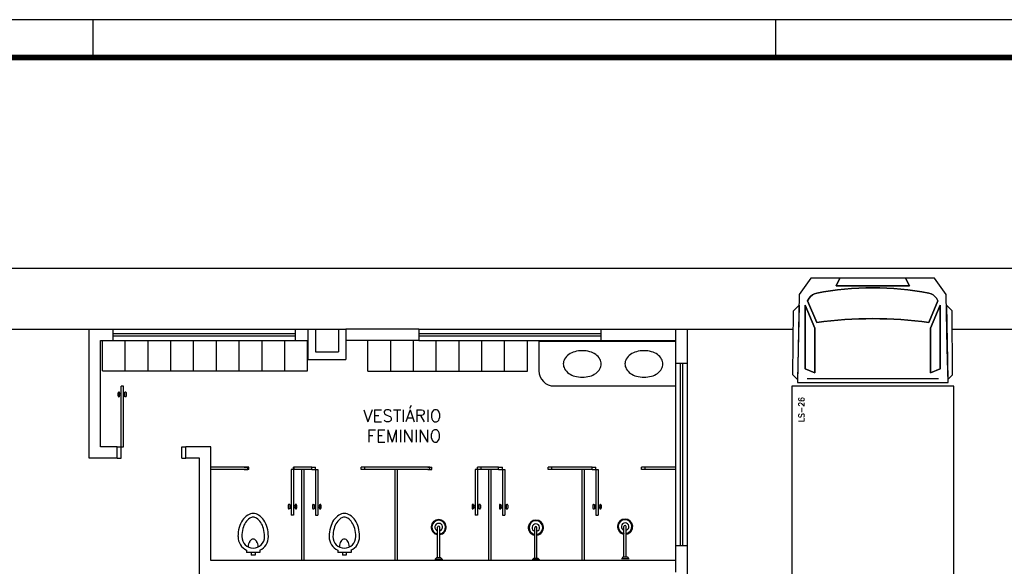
# Model space of a CAD drawing. Extents: x -13.5 to 60.2, y -0.1 to 41.9.
# Tile 50 of 57: x 14.3 to 27.2, y 34.7 to 41.9. Entities that reach past the tile are written whole.
import ezdxf

# ---------------------------------------------------------------- set-up
doc = ezdxf.new("R2010")
doc.units = 0
doc.header["$MEASUREMENT"] = 0
doc.layers.add('PAREDES', color=8, linetype='Continuous')
doc.layers.add('PRANCHA', color=8, linetype='Continuous')
doc.styles.add('20--4-0', font='romans.shx', dxfattribs={"height": 0.08})
doc.styles.add('50-30', font='romans.shx', dxfattribs={"height": 0.16})

# ---------------------------------------------------------------- blocks, each defined once
blk = doc.blocks.new('1-50 A0 FGR')
at = {"layer": 'PRANCHA'}
for p, q in [((3692.67, 59.449), (3632.52, 59.449)), ((3647.713, 58.949), (3647.713, 59.449)), ((3656.704, 58.949), (3656.704, 59.449))]:
    blk.add_line(p, q, dxfattribs=at)
at = {"layer": 'PRANCHA', "const_width": 0.075}
blk.add_lwpolyline([(3633.77, 58.949), (3633.77, 17.949), (3692.17, 17.949), (3692.17, 58.949), (3633.77, 58.949)], dxfattribs=at)
blk = doc.blocks.new('CUBA')
blk.add_lwpolyline([(0, 0, 0.07067), (0.014, -0.099, 0.082314), (0.051, -0.177, 0.106842), (0.112, -0.233, 0.13438), (0.175, -0.25, 0.13438), (0.238, -0.233, 0.106842), (0.299, -0.177, 0.082314), (0.336, -0.099, 0.07067), (0.35, 0, 0.07067), (0.336, 0.099, 0.082314), (0.299, 0.177, 0.106842), (0.238, 0.233, 0.13438), (0.175, 0.25, 0.13438), (0.112, 0.233, 0.106842), (0.051, 0.177, 0.082314), (0.014, 0.099, 0.07067)], format="xyb", close=True)
blk = doc.blocks.new('ENTORNO')
at = {"layer": 'PAREDES'}
for p, q in [((93.359, 2.641), (132.809, 2.641)), ((93.359, 1.841), (100.159, 1.841)), ((100.159, 0.141), (100.159, 1.841)), ((100.159, 1.841), (100.474, 1.841)), ((100.474, 1.841), (102.874, 1.841)), ((100.474, 1.691), (100.474, 1.841)), ((102.874, 1.841), (103.139, 1.841)), ((102.874, 1.691), (102.874, 1.841)), ((103.039, 1.841), (103.039, 1.441)), ((103.139, 1.841), (103.139, 1.541)), ((103.139, 1.841), (103.539, 1.841)), ((103.439, 1.841), (103.439, 1.541)), ((104.499, 1.841), (103.539, 1.841)), ((103.539, 1.841), (103.539, 1.441)), ((104.499, 1.841), (106.899, 1.841)), ((104.499, 1.841), (104.499, 1.691)), ((106.899, 1.841), (108.029, 1.841)), ((106.899, 1.691), (106.899, 1.841)), ((107.879, 1.841), (107.879, 1.391)), ((108.029, 1.841), (108.029, 1.391)), ((108.029, 1.841), (109.428, 1.841)), ((111.52, 1.841), (132.759, 1.841)), ((100.309, 0.291), (100.309, 1.691)), ((100.309, 1.691), (100.474, 1.691)), ((100.334, 1.291), (100.334, 1.691)), ((100.474, 1.781), (102.874, 1.781)), ((100.474, 1.751), (102.874, 1.751)), ((100.474, 1.691), (102.874, 1.691)), ((100.634, 1.291), (100.634, 1.691)), ((100.934, 1.291), (100.934, 1.691)), ((101.234, 1.291), (101.234, 1.691)), ((101.534, 1.291), (101.534, 1.691)), ((101.834, 1.291), (101.834, 1.691)), ((102.134, 1.291), (102.134, 1.691)), ((102.434, 1.291), (102.434, 1.691)), ((102.734, 1.291), (102.734, 1.691)), ((102.874, 1.691), (103.039, 1.691)), ((103.034, 1.291), (103.034, 1.691)), ((104.499, 1.691), (103.539, 1.691)), ((104.428, 1.291), (104.428, 1.691)), ((104.499, 1.781), (106.899, 1.781)), ((104.499, 1.751), (106.899, 1.751)), ((104.499, 1.691), (106.899, 1.691)), ((104.728, 1.291), (104.728, 1.691)), ((106.079, 1.691), (106.079, 1.291)), ((106.899, 1.691), (107.879, 1.691)), ((103.828, 1.284), (103.828, 1.684)), ((104.128, 1.284), (104.128, 1.684)), ((105.028, 1.284), (105.028, 1.684)), ((105.328, 1.284), (105.328, 1.684)), ((105.628, 1.284), (105.628, 1.684)), ((105.928, 1.284), (105.928, 1.684)), ((106.079, 1.681), (107.879, 1.681)), ((103.039, 1.441), (103.539, 1.441)), ((103.139, 1.541), (103.439, 1.541)), ((107.879, 1.391), (107.879, -1.009)), ((107.879, 1.391), (108.029, 1.391)), ((107.939, 1.391), (107.939, -1.009)), ((107.969, 1.391), (107.969, -1.009)), ((108.029, 1.391), (108.029, -1.009)), ((100.334, 1.291), (103.034, 1.291)), ((103.828, 1.284), (105.028, 1.284)), ((104.728, 1.284), (105.928, 1.284)), ((109.61, 1.189), (111.338, 1.189)), ((100.579, 0.291), (100.579, 1.09)), ((100.609, 1.09), (100.579, 1.09)), ((100.609, 0.291), (100.609, 1.09)), ((106.279, 1.091), (107.879, 1.091)), ((100.539, 0.96), (100.539, 1)), ((100.559, 1.01), (100.549, 1.01)), ((100.559, 0.95), (100.549, 0.95)), ((100.559, 0.95), (100.559, 1.01)), ((100.579, 0.99), (100.559, 0.99)), ((100.579, 0.97), (100.559, 0.97)), ((100.629, 0.99), (100.609, 0.99)), ((100.629, 0.97), (100.609, 0.97)), ((100.639, 1.01), (100.629, 1.01)), ((100.629, 0.95), (100.629, 1.01)), ((100.639, 0.95), (100.629, 0.95)), ((100.649, 0.96), (100.649, 1)), ((100.529, 0.291), (100.309, 0.291)), ((100.529, 0.141), (100.529, 0.291)), ((100.529, 0.291), (100.609, 0.291)), ((100.579, 0.141), (100.579, 0.291)), ((101.379, 0.141), (101.379, 0.291)), ((101.379, 0.291), (101.429, 0.291)), ((101.759, 0.291), (101.429, 0.291)), ((101.429, 0.141), (101.429, 0.291)), ((101.759, -1.209), (101.759, 0.291)), ((100.529, 0.141), (100.159, 0.141)), ((100.529, 0.141), (100.579, 0.141)), ((101.379, 0.141), (101.429, 0.141)), ((101.609, 0.141), (101.429, 0.141)), ((101.609, -2.709), (101.609, 0.141)), ((102.259, 0.021), (101.759, 0.021)), ((102.199, 0.021), (102.249, 0.021)), ((102.249, -0.009), (102.249, 0.021)), ((102.259, -0.009), (102.259, 0.021)), ((102.849, -0.009), (102.849, 0.021)), ((102.899, 0.021), (102.849, 0.021)), ((102.859, -0.009), (102.859, 0.021)), ((103.089, 0.021), (102.859, 0.021)), ((103.089, -0.009), (103.089, 0.021)), ((103.089, 0.021), (103.139, 0.021)), ((103.139, -0.009), (103.139, 0.021)), ((103.739, -0.009), (103.739, 0.021)), ((103.789, 0.021), (103.739, 0.021)), ((104.644, 0.021), (103.789, 0.021)), ((103.789, -0.009), (103.789, 0.021)), ((104.619, 0.021), (104.669, 0.021)), ((104.644, -0.009), (104.644, 0.021)), ((104.669, -0.009), (104.669, 0.021)), ((105.319, 0.021), (105.269, 0.021)), ((105.269, -0.009), (105.269, 0.021)), ((105.549, 0.021), (105.319, 0.021)), ((105.319, -0.009), (105.319, 0.021)), ((105.549, -0.009), (105.549, 0.021)), ((105.549, 0.021), (105.599, 0.021)), ((105.599, -0.009), (105.599, 0.021)), ((106.199, -0.009), (106.199, 0.021)), ((106.249, 0.021), (106.199, 0.021)), ((106.779, 0.021), (106.249, 0.021)), ((106.249, -0.009), (106.249, 0.021)), ((106.779, -0.009), (106.779, 0.021)), ((106.779, 0.021), (106.829, 0.021)), ((106.829, -0.009), (106.829, 0.021)), ((107.429, -0.009), (107.429, 0.021)), ((107.479, 0.021), (107.429, 0.021)), ((107.479, -0.009), (107.479, 0.021)), ((107.879, 0.021), (107.479, 0.021)), ((102.259, -0.009), (101.759, -0.009)), ((102.199, -0.009), (102.249, -0.009)), ((102.819, -0.009), (102.819, -0.609)), ((102.819, -0.009), (102.819, -0.009)), ((102.849, -0.009), (102.819, -0.009)), ((102.849, -0.009), (102.849, -0.609)), ((102.899, -0.009), (102.849, -0.009)), ((103.089, -0.009), (102.859, -0.009)), ((102.959, -1.209), (102.959, -0.009)), ((102.989, -1.209), (102.989, -0.009)), ((103.089, -0.009), (103.139, -0.009)), ((103.139, -0.009), (103.139, -0.609)), ((103.139, -0.009), (103.169, -0.009)), ((103.169, -0.009), (103.169, -0.609)), ((103.169, -0.009), (103.169, -0.009)), ((103.789, -0.009), (103.739, -0.009)), ((104.644, -0.009), (103.789, -0.009)), ((104.189, -1.209), (104.189, -0.009)), ((104.219, -1.209), (104.219, -0.009)), ((104.619, -0.009), (104.669, -0.009)), ((105.239, -0.009), (105.239, -0.609)), ((105.269, -0.009), (105.239, -0.009)), ((105.239, -0.009), (105.239, -0.009)), ((105.269, -0.009), (105.269, -0.609)), ((105.319, -0.009), (105.269, -0.009)), ((105.549, -0.009), (105.319, -0.009)), ((105.419, -1.209), (105.419, -0.009)), ((105.449, -1.209), (105.449, -0.009)), ((105.549, -0.009), (105.599, -0.009)), ((105.599, -0.009), (105.599, -0.609)), ((105.599, -0.009), (105.629, -0.009)), ((105.629, -0.009), (105.629, -0.609)), ((105.629, -0.009), (105.629, -0.009)), ((106.249, -0.009), (106.199, -0.009)), ((106.779, -0.009), (106.249, -0.009)), ((106.649, -1.209), (106.649, -0.009)), ((106.679, -1.209), (106.679, -0.009)), ((106.779, -0.009), (106.829, -0.009)), ((106.829, -0.009), (106.829, -0.609)), ((106.829, -0.009), (106.859, -0.009)), ((106.859, -0.009), (106.859, -0.609)), ((106.859, -0.009), (106.859, -0.009)), ((107.479, -0.009), (107.429, -0.009)), ((107.879, -0.009), (107.479, -0.009)), ((102.779, -0.479), (102.779, -0.519)), ((102.799, -0.469), (102.789, -0.469)), ((102.799, -0.469), (102.799, -0.529)), ((102.819, -0.489), (102.799, -0.489)), ((102.819, -0.509), (102.799, -0.509)), ((102.869, -0.489), (102.849, -0.489)), ((102.869, -0.509), (102.849, -0.509)), ((102.869, -0.469), (102.869, -0.529)), ((102.879, -0.469), (102.869, -0.469)), ((102.889, -0.479), (102.889, -0.519)), ((103.099, -0.479), (103.099, -0.519)), ((103.109, -0.469), (103.119, -0.469)), ((103.119, -0.469), (103.119, -0.529)), ((103.119, -0.489), (103.139, -0.489)), ((103.119, -0.509), (103.139, -0.509)), ((103.169, -0.489), (103.189, -0.489)), ((103.169, -0.509), (103.189, -0.509)), ((103.189, -0.469), (103.199, -0.469)), ((103.189, -0.469), (103.189, -0.529)), ((103.209, -0.479), (103.209, -0.519)), ((105.199, -0.479), (105.199, -0.519)), ((105.219, -0.469), (105.209, -0.469)), ((105.219, -0.469), (105.219, -0.529)), ((105.239, -0.489), (105.219, -0.489)), ((105.239, -0.509), (105.219, -0.509)), ((105.289, -0.489), (105.269, -0.489)), ((105.289, -0.509), (105.269, -0.509)), ((105.299, -0.469), (105.289, -0.469)), ((105.289, -0.469), (105.289, -0.529)), ((105.309, -0.479), (105.309, -0.519)), ((105.559, -0.479), (105.559, -0.519)), ((105.569, -0.469), (105.579, -0.469)), ((105.579, -0.469), (105.579, -0.529)), ((105.579, -0.489), (105.599, -0.489)), ((105.579, -0.509), (105.599, -0.509)), ((105.629, -0.489), (105.649, -0.489)), ((105.629, -0.509), (105.649, -0.509)), ((105.649, -0.469), (105.659, -0.469)), ((105.649, -0.469), (105.649, -0.529)), ((105.669, -0.479), (105.669, -0.519)), ((106.789, -0.479), (106.789, -0.519)), ((106.799, -0.469), (106.809, -0.469)), ((106.809, -0.469), (106.809, -0.529)), ((106.809, -0.489), (106.829, -0.489)), ((106.809, -0.509), (106.829, -0.509)), ((106.859, -0.489), (106.879, -0.489)), ((106.859, -0.509), (106.879, -0.509)), ((106.879, -0.469), (106.889, -0.469)), ((106.879, -0.469), (106.879, -0.529)), ((106.899, -0.479), (106.899, -0.519)), ((102.799, -0.529), (102.789, -0.529)), ((102.849, -0.609), (102.819, -0.609)), ((102.879, -0.529), (102.869, -0.529)), ((103.109, -0.529), (103.119, -0.529)), ((103.139, -0.609), (103.169, -0.609)), ((103.189, -0.529), (103.199, -0.529)), ((105.219, -0.529), (105.209, -0.529)), ((105.269, -0.609), (105.239, -0.609)), ((105.299, -0.529), (105.289, -0.529)), ((105.569, -0.529), (105.579, -0.529)), ((105.599, -0.609), (105.629, -0.609)), ((105.649, -0.529), (105.659, -0.529)), ((106.799, -0.529), (106.809, -0.529)), ((106.829, -0.609), (106.859, -0.609)), ((106.879, -0.529), (106.889, -0.529)), ((104.745, -1.168), (104.745, -0.768)), ((104.775, -1.168), (104.775, -0.768)), ((106.024, -1.175), (106.024, -0.775)), ((106.054, -1.175), (106.054, -0.775)), ((107.199, -1.161), (107.199, -0.761)), ((107.229, -1.161), (107.229, -0.761)), ((107.879, -1.009), (107.879, -1.209)), ((107.879, -1.009), (108.029, -1.009)), ((108.029, -1.009), (108.029, -1.559)), ((102.23, -1.073), (102.23, -1.103)), ((102.405, -1.103), (102.23, -1.103)), ((102.293, -1.103), (102.293, -1.138)), ((102.343, -1.138), (102.293, -1.138)), ((102.343, -1.103), (102.343, -1.138)), ((102.405, -1.073), (102.405, -1.103)), ((103.431, -1.073), (103.431, -1.103)), ((103.606, -1.103), (103.431, -1.103)), ((103.493, -1.103), (103.493, -1.138)), ((103.543, -1.138), (103.493, -1.138)), ((103.543, -1.103), (103.543, -1.138)), ((103.606, -1.073), (103.606, -1.103)), ((107.189, -1.161), (107.169, -1.181)), ((107.189, -1.161), (107.239, -1.161)), ((107.239, -1.161), (107.259, -1.181)), ((107.879, -1.209), (101.759, -1.209)), ((102.959, -1.205), (102.959, -1.209)), ((102.989, -1.205), (102.989, -1.209)), ((104.735, -1.168), (104.715, -1.188)), ((104.715, -1.188), (104.715, -1.198)), ((104.715, -1.188), (104.805, -1.188)), ((104.735, -1.168), (104.785, -1.168)), ((104.785, -1.168), (104.805, -1.188)), ((104.805, -1.188), (104.805, -1.198)), ((106.014, -1.175), (105.994, -1.195)), ((105.994, -1.195), (105.994, -1.205)), ((105.994, -1.195), (106.084, -1.195)), ((106.014, -1.175), (106.064, -1.175)), ((106.064, -1.175), (106.084, -1.195)), ((106.084, -1.195), (106.084, -1.205)), ((107.169, -1.181), (107.169, -1.191)), ((107.169, -1.181), (107.259, -1.181)), ((107.259, -1.181), (107.259, -1.191)), ((107.879, -1.209), (107.879, -1.359))]:
    blk.add_line(p, q, dxfattribs=at)
for points in [[(111.465, 1.138), (111.455, 1.585), (111.441, 2.292), (111.441, 2.296), (111.289, 2.51), (110.906, 2.51), (110.957, 2.41), (109.991, 2.41), (110.042, 2.51), (109.659, 2.51), (109.507, 2.296), (109.507, 2.292), (109.493, 1.585), (109.483, 1.138)], [(110.957, 2.41), (110.906, 2.51), (110.474, 2.51), (110.042, 2.51), (109.991, 2.41)], [(109.424, 1.236), (109.43, 2.081), (109.504, 2.155), (109.484, 1.176)], [(109.712, 1.265), (109.712, 1.851), (109.585, 2.156), (109.585, 1.316)], [(109.585, 2.156), (109.712, 1.851), (109.712, 1.265), (109.585, 1.316)], [(111.363, 1.316), (111.363, 2.156), (111.236, 1.851), (111.236, 1.265)], [(111.363, 2.156), (111.363, 1.316), (111.236, 1.265), (111.236, 1.851)], [(111.524, 1.236), (111.518, 2.081), (111.444, 2.155), (111.464, 1.176)], [(111.541, -2.213), (111.541, 1.087), (109.407, 1.087), (109.407, -2.213)]]:
    blk.add_lwpolyline(points, close=True, dxfattribs=at)
for points in [[(111.211, 1.927), (111.333, 2.213), (111.312, 2.247, 0.206787), (111.212, 2.315, 0.094486), (109.736, 2.315, 0.206787), (109.636, 2.247), (109.615, 2.213), (109.737, 1.927, -0.068966)], [(109.736, 2.315, -0.094486), (111.212, 2.315, -0.206787), (111.312, 2.247), (111.333, 2.213), (111.211, 1.927, 0.068966), (109.737, 1.927), (109.615, 2.213), (109.636, 2.247, -0.206787)]]:
    blk.add_lwpolyline(points, format="xyb", close=True, dxfattribs=at)
for centre, radius, start, end in [((106.279, 1.291), 0.2, 180, 270), ((100.549, 1), 0.01, 90, 180), ((100.549, 0.96), 0.01, 180, 270), ((100.639, 1), 0.01, 0, 90), ((100.639, 0.96), 0.01, 270, 0), ((102.789, -0.479), 0.01, 90, 180), ((102.879, -0.479), 0.01, 0, 90), ((103.109, -0.479), 0.01, 90, 180), ((103.199, -0.479), 0.01, 0, 90), ((105.209, -0.479), 0.01, 90, 180), ((105.299, -0.479), 0.01, 0, 90), ((105.569, -0.479), 0.01, 90, 180), ((105.659, -0.479), 0.01, 0, 90), ((106.799, -0.479), 0.01, 90, 180), ((106.889, -0.479), 0.01, 0, 90), ((102.369, -0.804), 0.231, 122.2796, 146.7456), ((102.318, -0.722), 0.134, 90, 122.2796), ((102.318, -0.722), 0.0842, 90, 122.2796), ((102.318, -0.722), 0.134, 57.7204, 90), ((102.318, -0.722), 0.0842, 57.7204, 90), ((102.266, -0.804), 0.231, 33.2544, 57.7204), ((102.789, -0.519), 0.01, 180, 270), ((102.879, -0.519), 0.01, 270, 0), ((103.109, -0.519), 0.01, 180, 270), ((103.199, -0.519), 0.01, 270, 0), ((103.57, -0.804), 0.231, 122.2796, 146.7456), ((103.518, -0.722), 0.134, 90, 122.2796), ((103.518, -0.722), 0.0842, 90, 122.2796), ((103.518, -0.722), 0.134, 57.7204, 90), ((103.518, -0.722), 0.0842, 57.7204, 90), ((103.467, -0.804), 0.231, 33.2544, 57.7204), ((105.209, -0.519), 0.01, 180, 270), ((105.299, -0.519), 0.01, 270, 0), ((105.569, -0.519), 0.01, 180, 270), ((105.659, -0.519), 0.01, 270, 0), ((106.799, -0.519), 0.01, 180, 270), ((106.889, -0.519), 0.01, 270, 0), ((102.581, -0.893), 0.464, 164.8042, 180), ((102.451, -0.858), 0.329, 146.7456, 164.8042), ((102.451, -0.858), 0.279, 146.7456, 164.8042), ((102.369, -0.804), 0.181, 122.2796, 146.7456), ((102.266, -0.804), 0.181, 33.2544, 57.7204), ((102.184, -0.858), 0.279, 15.1958, 33.2544), ((102.184, -0.858), 0.329, 15.1958, 33.2544), ((102.054, -0.893), 0.464, 360, 15.1958), ((103.782, -0.893), 0.464, 164.8042, 180), ((103.652, -0.858), 0.329, 146.7456, 164.8042), ((103.652, -0.858), 0.279, 146.7456, 164.8042), ((103.57, -0.804), 0.181, 122.2796, 146.7456), ((103.467, -0.804), 0.181, 33.2544, 57.7204), ((103.385, -0.858), 0.279, 15.1958, 33.2544), ((103.385, -0.858), 0.329, 15.1958, 33.2544), ((103.255, -0.893), 0.464, 360, 15.1958), ((104.76, -0.768), 0.1, 278.6269, 261.3731), ((104.76, -0.768), 0.09, 278.6269, 261.3731), ((104.76, -0.768), 0.05, 287.4576, 252.5424), ((104.76, -0.768), 0.015, 0, 180), ((106.039, -0.775), 0.1, 278.6269, 261.3731), ((106.039, -0.775), 0.09, 278.6269, 261.3731), ((106.039, -0.775), 0.05, 287.4576, 252.5424), ((106.039, -0.775), 0.015, 0, 180), ((107.214, -0.761), 0.1, 278.6269, 261.3731), ((107.214, -0.761), 0.09, 278.6269, 261.3731), ((107.214, -0.761), 0.05, 287.4576, 252.5424), ((107.214, -0.761), 0.015, 0, 180), ((102.318, -0.893), 0.2, 180, 244.1581), ((102.581, -0.893), 0.414, 164.8042, 180), ((102.318, -0.893), 0.15, 180, 0), ((102.318, -0.893), 0.2, 295.8419, 0), ((102.054, -0.893), 0.414, 0, 15.1958), ((103.518, -0.893), 0.2, 180, 244.1581), ((103.782, -0.893), 0.414, 164.8042, 180), ((103.518, -0.893), 0.15, 180, 0), ((103.518, -0.893), 0.2, 295.8419, 0), ((103.255, -0.893), 0.414, 0, 15.1958), ((102.413, -1.028), 0.161, 165.2246, 180), ((102.366, -1.016), 0.112, 147.5129, 165.2246), ((102.336, -0.997), 0.0769, 123.0444, 147.5129), ((102.318, -0.968), 0.0427, 90, 123.0444), ((102.318, -0.968), 0.0427, 56.9556, 90), ((102.299, -0.997), 0.0769, 32.4871, 56.9556), ((102.269, -1.016), 0.112, 14.7754, 32.4871), ((102.222, -1.028), 0.161, 0, 14.7754), ((103.614, -1.028), 0.161, 165.2246, 180), ((103.567, -1.016), 0.112, 147.5129, 165.2246), ((103.537, -0.997), 0.0769, 123.0444, 147.5129), ((103.518, -0.968), 0.0427, 90, 123.0444), ((103.518, -0.968), 0.0427, 56.9556, 90), ((103.5, -0.997), 0.0769, 32.4871, 56.9556), ((103.47, -1.016), 0.112, 14.7754, 32.4871), ((103.423, -1.028), 0.161, 0, 14.7754)]:
    blk.add_arc(centre, radius, start, end, dxfattribs=at)
at = {"layer": 'PAREDES', "rotation": 90}
for p in [(106.65, 1.206), (107.462, 1.206)]:
    blk.add_blockref('CUBA', p, dxfattribs=at)
at = {"layer": 'PAREDES', "style": '50-30'}
for s, p in [('VESTIÁRIO', (103.766, 0.619)), ('FEMININO', (103.811, 0.353))]:
    blk.add_text(s, height=0.16, dxfattribs=at).set_placement(p)
at = {"layer": 'PAREDES', "style": '20--4-0', "text_generation_flag": 6}
blk.add_text('LS-26', height=0.075, rotation=270, dxfattribs=at).set_placement((109.573, 0.614))

msp = doc.modelspace()

# ---------------------------------------------------------------- block references
msp.add_blockref('1-50 A0 FGR', (-3632.471, -17.509))
at = {"layer": 'PAREDES'}
msp.add_blockref('ENTORNO', (-84.967, 36.025), dxfattribs=at)

doc.saveas('drawing.dxf')
